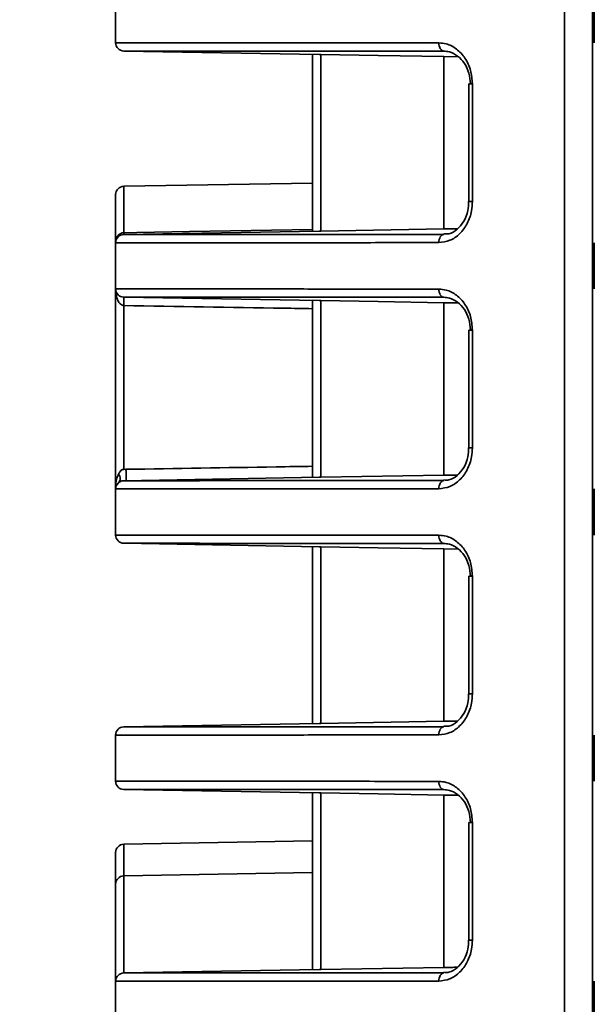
# Model space of a CAD drawing. Header units: millimetres. Extents: x 0 to 1118, y 0 to 864.
# Tile 51 of 250: x 76.57 to 80.94, y 472.65 to 480.15. Entities that reach past the tile are written whole.
import ezdxf

# ---------------------------------------------------------------- set-up
doc = ezdxf.new("R2010")
doc.units = ezdxf.units.MM
doc.styles.add('SLDTEXTSTYLE0', font='TXT', dxfattribs={"width": 0.605})
doc.dimstyles.new('SLDDIMSTYLE3', dxfattribs={"dimtxt": 4.233333, "dimasz": 4.572, "dimexe": 0, "dimexo": 0.0625, "dimgap": 1.058333, "dimtad": 0, "dimtih": 1, "dimtoh": 1, "dimdec": 1, "dimlfac": 4, "dimrnd": 1e-09, "dimzin": 4, "dimdsep": 46, "dimtxsty": 'SLDTEXTSTYLE0', "dimsah": 1, "dimcen": 0.09, "dimadec": 0, "dimazin": 1, "dimtfac": 1, "dimtofl": 0, "dimtmove": 0, "dimatfit": 3, "dimfxl": 1, "dimfrac": 2, "dimtolj": 1, "dimtzin": 12, "dimarcsym": 0})

# ---------------------------------------------------------------- blocks, each defined once
blk = doc.blocks.new('_D_12')
at = {"color": 7, "linetype": 'Continuous', "lineweight": 0}
for p, q in [((156.1682, 534.5674), (154.7129, 534.5674)), ((154.7129, 534.5674), (154.7129, 528.0704)), ((167.4864, 534.5674), (168.9416, 534.5674)), ((168.9416, 534.5674), (168.9416, 528.0704)), ((77.2975, 503.3869), (77.2975, 532.9191)), ((231.805, 451.8289), (231.805, 532.9191)), ((77.2975, 531.3189), (137.7365, 531.3189)), ((231.805, 531.3189), (171.366, 531.3189)), ((154.7129, 528.0704), (156.1682, 528.0704)), ((168.9416, 528.0704), (167.4864, 528.0704))]:
    blk.add_line(p, q, dxfattribs=at)
at = {"color": 7, "linetype": 'Continuous', "lineweight": 18}
for points in [[(77.2975, 531.3189), (81.8695, 530.5569), (81.8695, 532.0809)], [(231.805, 531.3189), (227.233, 532.0809), (227.233, 530.5569)]]:
    blk.add_solid(points, dxfattribs=at)
at = {"color": 7, "linetype": 'Continuous', "lineweight": 18, "char_height": 4.23333, "attachment_point": 1, "style": 'SLDTEXTSTYLE0'}
for s, insert in [('618.0', (138.7057, 533.5274)), ('24.3', (156.1682, 533.5274))]:
    blk.add_mtext(s, dxfattribs=dict(at, insert=insert))
blk = doc.blocks.new('_D_13')
at = {"color": 7, "linetype": 'Continuous', "lineweight": 0}
for p, q in [((85.0436, 497.0242), (48.5948, 497.0242)), ((50.195, 497.0242), (50.195, 476.8678)), ((57.7944, 475.8977), (56.3392, 475.8977)), ((56.3392, 475.8977), (56.3392, 469.4007)), ((65.8789, 475.8977), (67.3341, 475.8977)), ((67.3341, 475.8977), (67.3341, 469.4007)), ((56.3392, 469.4007), (57.7944, 469.4007)), ((67.3341, 469.4007), (65.8789, 469.4007)), ((50.195, 448.2742), (50.195, 468.4306)), ((85.0436, 448.2742), (48.5948, 448.2742))]:
    blk.add_line(p, q, dxfattribs=at)
at = {"color": 7, "linetype": 'Continuous', "lineweight": 18}
for points in [[(50.195, 497.0242), (49.433, 492.4522), (50.957, 492.4522)], [(50.195, 448.2742), (50.957, 452.8462), (49.433, 452.8462)]]:
    blk.add_solid(points, dxfattribs=at)
at = {"color": 7, "linetype": 'Continuous', "lineweight": 18, "char_height": 4.23333, "attachment_point": 1, "style": 'SLDTEXTSTYLE0'}
for s, insert in [('3X', (31.6006, 474.8578)), ('195.0', (40.3319, 474.8578)), ('7.7', (57.7944, 474.8578))]:
    blk.add_mtext(s, dxfattribs=dict(at, insert=insert))

msp = doc.modelspace()

# ---------------------------------------------------------------- linework, layer by layer
at = {"color": 7, "linetype": 'Continuous', "lineweight": 35}
for p, q in [((80.7147, 501.7867), (80.7147, 445.8492)), ((80.9298, 445.8361), (80.9298, 501.0976)), ((77.2975, 479.9731), (77.2975, 480.3253)), ((80.9427, 479.973), (80.9427, 480.3254)), ((77.3589, 479.9106), (78.8484, 479.8846)), ((78.7975, 478.5379), (78.7975, 479.8855)), ((78.8484, 479.8846), (78.8589, 479.8844)), ((78.8589, 479.8844), (78.8589, 478.539)), ((79.9061, 479.8673), (79.7975, 479.8681)), ((79.7975, 479.8681), (79.7975, 478.5553)), ((79.9874, 479.6599), (79.9874, 478.7634)), ((80.0145, 479.6599), (79.9874, 479.6599)), ((80.0145, 479.6599), (80.0145, 478.7634)), ((78.7975, 478.905), (77.3589, 478.8799)), ((77.3589, 478.8799), (77.3589, 478.5269)), ((77.2975, 478.4503), (77.2975, 478.8174)), ((80.0145, 478.7634), (79.9874, 478.7634)), ((78.8484, 478.5388), (77.3589, 478.5128)), ((78.8589, 478.539), (78.8484, 478.5388)), ((79.7975, 478.5553), (78.8589, 478.539)), ((77.2975, 478.0981), (77.2975, 478.4503)), ((80.9427, 478.098), (80.9427, 478.4504)), ((77.2975, 476.5753), (77.2975, 478.0981)), ((77.3589, 478.0356), (78.8484, 478.0096)), ((78.7975, 476.6629), (78.7975, 478.0105)), ((78.8484, 478.0096), (78.8589, 478.0094)), ((78.8589, 478.0094), (78.8589, 476.664)), ((79.9061, 477.9923), (79.7975, 477.9931)), ((79.7975, 477.9931), (79.7975, 476.6803)), ((77.3589, 477.9719), (77.3589, 476.7239)), ((79.9874, 477.7849), (79.9874, 476.8884)), ((80.0145, 477.7849), (79.9874, 477.7849)), ((80.0145, 477.7849), (80.0145, 476.8884)), ((80.0145, 476.8884), (79.9874, 476.8884)), ((77.3589, 476.7239), (77.3758, 476.7242)), ((78.8484, 476.6638), (77.3589, 476.6378)), ((78.8589, 476.664), (78.8484, 476.6638)), ((79.7975, 476.6803), (78.8589, 476.664)), ((77.2975, 476.2231), (77.2975, 476.5753)), ((80.9427, 476.223), (80.9427, 476.5754)), ((77.3589, 476.1606), (78.8484, 476.1346)), ((78.7975, 474.7879), (78.7975, 476.1355)), ((78.8484, 476.1346), (78.8589, 476.1344)), ((78.8589, 476.1344), (78.8589, 474.789)), ((79.9061, 476.1173), (79.7975, 476.1181)), ((79.7975, 476.1181), (79.7975, 474.8053)), ((79.9874, 475.9099), (79.9874, 475.0134)), ((79.9874, 475.9099), (80.0145, 475.9099)), ((80.0145, 475.9099), (80.0145, 475.0134)), ((79.9874, 475.0134), (80.0145, 475.0134)), ((78.8484, 474.7888), (77.3589, 474.7628)), ((78.8589, 474.789), (78.8484, 474.7888)), ((79.7975, 474.8053), (78.8589, 474.789)), ((77.2975, 474.3481), (77.2975, 474.7003)), ((80.9427, 474.348), (80.9427, 474.7004)), ((77.3589, 474.2856), (78.8484, 474.2596)), ((78.7975, 472.9129), (78.7975, 474.2605)), ((78.8484, 474.2596), (78.8589, 474.2594)), ((78.8589, 474.2594), (78.8589, 472.914)), ((79.9061, 474.2423), (79.7975, 474.2431)), ((79.7975, 474.2431), (79.7975, 472.9303)), ((79.9874, 474.0349), (79.9874, 473.1384)), ((80.0145, 474.0349), (79.9874, 474.0349)), ((80.0145, 474.0349), (80.0145, 473.1384)), ((78.7975, 473.8934), (77.3589, 473.8683)), ((77.3589, 473.8683), (77.3589, 473.6269)), ((77.2975, 473.5644), (77.2975, 473.8058)), ((78.7975, 473.652), (77.3589, 473.6269)), ((77.3589, 473.6269), (77.3589, 472.8878)), ((77.2975, 472.8253), (77.2975, 473.5644)), ((80.0145, 473.1384), (79.9874, 473.1384)), ((78.8484, 472.9138), (77.3589, 472.8878)), ((78.8589, 472.914), (78.8484, 472.9138)), ((79.7975, 472.9303), (78.8589, 472.914)), ((77.2975, 472.4731), (77.2975, 472.8253)), ((80.9427, 472.473), (80.9427, 472.8254))]:
    msp.add_line(p, q, dxfattribs=at)
at = {"color": 7, "linetype": 'Continuous', "lineweight": 35, "flags": 128}
for points in [[(79.7591, 479.9724), (79.7598, 479.9605), (79.7619, 479.9489), (79.7653, 479.9383), (79.7698, 479.9289), (79.7754, 479.9211), (79.7817, 479.9152), (79.7887, 479.9115), (79.7959, 479.91)], [(78.8589, 479.8844), (79.2973, 479.8768), (79.7975, 479.8681)], [(77.3589, 478.5269), (77.4589, 478.5286), (77.8588, 478.5355), (78.7975, 478.5517)], [(79.7591, 478.451), (79.7598, 478.4629), (79.7619, 478.4745), (79.7653, 478.4851), (79.7698, 478.4945), (79.7754, 478.5023), (79.7817, 478.5082), (79.7887, 478.5119), (79.7959, 478.5134)], [(79.7591, 478.0974), (79.7598, 478.0855), (79.7619, 478.0739), (79.7653, 478.0633), (79.7698, 478.0539), (79.7754, 478.0461), (79.7817, 478.0402), (79.7887, 478.0365), (79.7959, 478.035)], [(78.8589, 478.0094), (79.2973, 478.0018), (79.7975, 477.9931)], [(79.7591, 476.576), (79.7598, 476.5879), (79.7619, 476.5995), (79.7653, 476.6101), (79.7698, 476.6195), (79.7754, 476.6273), (79.7817, 476.6332), (79.7887, 476.6369), (79.7959, 476.6384)], [(79.7959, 476.16), (79.7887, 476.1615), (79.7817, 476.1652), (79.7754, 476.1711), (79.7698, 476.1789), (79.7653, 476.1883), (79.7619, 476.1989), (79.7598, 476.2105), (79.7591, 476.2224)], [(78.8589, 476.1344), (79.2967, 476.1268), (79.7975, 476.1181)], [(79.7959, 474.7634), (79.7887, 474.7619), (79.7817, 474.7582), (79.7754, 474.7523), (79.7698, 474.7445), (79.7653, 474.7351), (79.7619, 474.7245), (79.7598, 474.7129), (79.7591, 474.701)], [(79.7591, 474.3474), (79.7598, 474.3355), (79.7619, 474.3239), (79.7653, 474.3133), (79.7698, 474.3039), (79.7754, 474.2961), (79.7817, 474.2902), (79.7887, 474.2865), (79.7959, 474.285)], [(78.8589, 474.2594), (79.2967, 474.2518), (79.7975, 474.2431)], [(79.7591, 472.826), (79.7598, 472.8379), (79.7619, 472.8495), (79.7653, 472.8601), (79.7698, 472.8695), (79.7754, 472.8773), (79.7817, 472.8832), (79.7887, 472.8869), (79.7959, 472.8884)]]:
    msp.add_lwpolyline(points, dxfattribs=at)
at = {"color": 7, "linetype": 'Continuous', "lineweight": 35}
for centre, radius, start, end in [((77.36, 479.9731), 0.0625, 180, 269), ((77.36, 478.8174), 0.0625, 91, 180), ((77.36, 478.4503), 0.0625, 91, 180), ((77.0697, 478.5198), 0.2893, 358.60272, 1.39728), ((77.36, 478.0981), 0.0625, 180, 269), ((76.6188, 478.0038), 0.7408, 357.53575, 2.46425), ((77.36, 476.5753), 0.0625, 91, 180), ((77.36, 476.2231), 0.0625, 180, 269), ((77.36, 474.7003), 0.0625, 91, 180), ((77.36, 474.3481), 0.0625, 180, 269), ((77.36, 473.8058), 0.0625, 91, 180), ((77.36, 473.5644), 0.0625, 91, 180), ((77.36, 472.8253), 0.0625, 91, 180)]:
    msp.add_arc(centre, radius, start, end, dxfattribs=at)
for points, knots in [([(77.2975, 479.9731), (77.3135, 479.9731), (77.3459, 479.9731), (77.6088, 479.9731), (78.0293, 479.973), (78.5629, 479.9729), (79.1481, 479.9727), (79.5544, 479.9725), (79.7591, 479.9724)], [0, 0, 0, 0, 0.176962, 0.35883, 0.539613, 0.725638, 0.861726, 1, 1, 1, 1]), ([(79.7591, 479.9724), (79.7775, 479.9709), (79.8241, 479.9671), (79.8956, 479.9299), (79.961, 479.8593), (80.0059, 479.7655), (80.0117, 479.6951), (80.0145, 479.6599)], [0, 0, 0, 0, 0.141134, 0.356492, 0.571563, 0.786006, 1, 1, 1, 1]), ([(79.7959, 479.91), (79.5949, 479.9101), (79.1928, 479.9102), (78.6158, 479.9104), (78.0874, 479.9105), (77.6676, 479.9106), (77.4163, 479.9106), (77.3589, 479.9106), (77.3589, 479.9106), (77.3589, 479.9106)], [0, 0, 0, 0, 0.1371895, 0.2743787, 0.4577803, 0.6411818, 0.8205896, 0.9999974, 1, 1, 1, 1]), ([(79.9987, 479.6599), (79.9963, 479.6881), (79.9915, 479.7443), (79.9557, 479.8193), (79.9037, 479.8759), (79.8471, 479.9057), (79.8104, 479.9088), (79.7959, 479.91)], [0, 0, 0, 0, 0.215032, 0.430055, 0.644976, 0.859537, 1, 1, 1, 1]), ([(80.0145, 478.7634), (80.0133, 478.7402), (80.01, 478.6819), (79.9787, 478.594), (79.9203, 478.5149), (79.8438, 478.4613), (79.7874, 478.4544), (79.7591, 478.451)], [0, 0, 0, 0, 0.141717, 0.35566, 0.569846, 0.784702, 1, 1, 1, 1]), ([(79.985, 478.7637), (79.9844, 478.7404), (79.9832, 478.6863), (79.9508, 478.6095), (79.8988, 478.5482), (79.8436, 478.5153), (79.8099, 478.5173), (79.7971, 478.5181)], [0, 0, 0, 0, 0.17219, 0.39843, 0.626044, 0.857099, 1, 1, 1, 1]), ([(77.2975, 478.4503), (77.2975, 478.4507), (77.2975, 478.4602), (77.3004, 478.4786), (77.3099, 478.4979), (77.3224, 478.5125), (77.3365, 478.5228), (77.3509, 478.5266), (77.3583, 478.5269), (77.3589, 478.5269)], [0, 0, 0, 0, 0.012229, 0.263471, 0.511186, 0.601085, 0.795562, 0.984022, 1, 1, 1, 1]), ([(77.3589, 478.5128), (77.3589, 478.5128), (77.3589, 478.5128), (77.4163, 478.5128), (77.6676, 478.5128), (78.0874, 478.5129), (78.6158, 478.513), (79.1928, 478.5132), (79.5949, 478.5133), (79.7959, 478.5134)], [0, 0, 0, 0, 0.000003, 0.17941, 0.358818, 0.54222, 0.725621, 0.862811, 1, 1, 1, 1]), ([(79.9003, 478.5561), (79.8836, 478.5559), (79.8099, 478.5554), (79.8029, 478.5554), (79.7975, 478.5553)], [0, 0, 0, 0, 0.226634, 1, 1, 1, 1]), ([(79.7591, 478.451), (79.5575, 478.4509), (79.1512, 478.4507), (78.5719, 478.4505), (78.0342, 478.4504), (77.6151, 478.4503), (77.3475, 478.4503), (77.3143, 478.4503), (77.2975, 478.4503)], [0, 0, 0, 0, 0.136087, 0.274362, 0.455144, 0.64117, 0.818132, 1, 1, 1, 1]), ([(77.2975, 478.0981), (77.3135, 478.0981), (77.3459, 478.0981), (77.6088, 478.0981), (78.0293, 478.098), (78.5629, 478.0979), (79.1481, 478.0977), (79.5544, 478.0975), (79.7591, 478.0974)], [0, 0, 0, 0, 0.176962, 0.35883, 0.539613, 0.725638, 0.861726, 1, 1, 1, 1]), ([(77.3589, 477.9719), (77.3556, 477.9723), (77.3469, 477.9735), (77.3397, 477.9782), (77.3307, 477.9855), (77.3182, 478.0003), (77.3014, 478.0397), (77.2975, 478.0747), (77.2975, 478.0979), (77.2975, 478.0981)], [0, 0, 0, 0, 0.052179, 0.138516, 0.140204, 0.259249, 0.496744, 0.994474, 1, 1, 1, 1]), ([(79.7591, 478.0974), (79.7775, 478.0959), (79.8241, 478.0921), (79.8956, 478.0549), (79.961, 477.9843), (80.0059, 477.8905), (80.0117, 477.8201), (80.0145, 477.7849)], [0, 0, 0, 0, 0.141134, 0.356492, 0.571563, 0.786006, 1, 1, 1, 1]), ([(79.7959, 478.035), (79.5949, 478.0351), (79.1928, 478.0352), (78.6158, 478.0354), (78.0874, 478.0355), (77.6676, 478.0356), (77.4163, 478.0356), (77.3589, 478.0356), (77.3589, 478.0356), (77.3589, 478.0356)], [0, 0, 0, 0, 0.137189, 0.274379, 0.45778, 0.641182, 0.82059, 0.999997, 1, 1, 1, 1]), ([(79.9987, 477.7849), (79.9963, 477.8131), (79.9915, 477.8693), (79.9557, 477.9443), (79.9037, 478.0009), (79.8471, 478.0307), (79.8104, 478.0338), (79.7959, 478.035)], [0, 0, 0, 0, 0.215032, 0.430055, 0.644976, 0.859537, 1, 1, 1, 1]), ([(78.7975, 477.948), (78.7239, 477.9492), (78.2443, 477.9572), (77.7648, 477.9652), (77.3589, 477.9719)], [0, 0, 0, 0, 0.1535381, 1, 1, 1, 1]), ([(80.0145, 476.8884), (80.0133, 476.8652), (80.01, 476.8069), (79.9787, 476.719), (79.9203, 476.6399), (79.8438, 476.5863), (79.7874, 476.5794), (79.7591, 476.576)], [0, 0, 0, 0, 0.141717, 0.35566, 0.569846, 0.784702, 1, 1, 1, 1]), ([(79.985, 476.8887), (79.9844, 476.8654), (79.9832, 476.8113), (79.9508, 476.7345), (79.8988, 476.6732), (79.8436, 476.6403), (79.8099, 476.6423), (79.7971, 476.6431)], [0, 0, 0, 0, 0.17219, 0.39843, 0.626044, 0.857099, 1, 1, 1, 1]), ([(77.3188, 476.6885), (77.3228, 476.6951), (77.3289, 476.7049), (77.3384, 476.7177), (77.3468, 476.7223), (77.3533, 476.7236), (77.357, 476.7238), (77.3589, 476.7239)], [0, 0, 0, 0, 0.503507, 0.755222, 0.872342, 0.934095, 1, 1, 1, 1]), ([(77.3758, 476.7242), (77.7568, 476.7304), (78.2307, 476.7381), (78.7046, 476.7459), (78.7975, 476.7474)], [0, 0, 0, 0, 0.803996, 1, 1, 1, 1]), ([(77.2975, 476.5753), (77.2975, 476.5755), (77.2975, 476.5932), (77.2996, 476.6264), (77.3089, 476.6673), (77.3176, 476.686), (77.3188, 476.6885)], [0, 0, 0, 0, 0.0069355, 0.5640731, 0.9417142, 1, 1, 1, 1]), ([(77.3589, 476.6378), (77.3589, 476.6378), (77.3589, 476.6378), (77.4163, 476.6378), (77.6676, 476.6378), (78.0874, 476.6379), (78.6158, 476.638), (79.1928, 476.6382), (79.5949, 476.6383), (79.7959, 476.6384)], [0, 0, 0, 0, 0.000003, 0.17941, 0.358818, 0.54222, 0.725621, 0.862811, 1, 1, 1, 1]), ([(79.9003, 476.6811), (79.8836, 476.6809), (79.8099, 476.6804), (79.8029, 476.6804), (79.7975, 476.6803)], [0, 0, 0, 0, 0.226634, 1, 1, 1, 1]), ([(79.7591, 476.576), (79.5575, 476.5759), (79.1512, 476.5757), (78.5719, 476.5755), (78.0342, 476.5754), (77.6151, 476.5753), (77.3475, 476.5753), (77.3143, 476.5753), (77.2975, 476.5753)], [0, 0, 0, 0, 0.136087, 0.274362, 0.455144, 0.64117, 0.818132, 1, 1, 1, 1]), ([(77.2975, 476.2231), (77.3135, 476.2231), (77.3459, 476.2231), (77.6088, 476.2231), (78.0293, 476.223), (78.5629, 476.2229), (79.1481, 476.2227), (79.5544, 476.2225), (79.7591, 476.2224)], [0, 0, 0, 0, 0.1769617, 0.3588299, 0.5396128, 0.7256384, 0.8617256, 1, 1, 1, 1]), ([(79.7591, 476.2224), (79.7775, 476.2209), (79.8241, 476.2171), (79.8956, 476.1799), (79.961, 476.1093), (80.0059, 476.0155), (80.0117, 475.9451), (80.0145, 475.9099)], [0, 0, 0, 0, 0.141134, 0.356492, 0.571563, 0.786006, 1, 1, 1, 1]), ([(79.7959, 476.16), (79.5949, 476.1601), (79.1928, 476.1602), (78.6158, 476.1604), (78.0874, 476.1605), (77.6676, 476.1606), (77.4163, 476.1606), (77.3589, 476.1606), (77.3589, 476.1606), (77.3589, 476.1606)], [0, 0, 0, 0, 0.137189, 0.274379, 0.45778, 0.641182, 0.82059, 0.999997, 1, 1, 1, 1]), ([(79.9987, 475.9099), (79.9963, 475.9381), (79.9915, 475.9943), (79.9557, 476.0693), (79.9037, 476.1259), (79.8471, 476.1557), (79.8104, 476.1588), (79.7959, 476.16)], [0, 0, 0, 0, 0.215032, 0.430055, 0.644976, 0.859537, 1, 1, 1, 1]), ([(80.0145, 475.0134), (80.0133, 474.9902), (80.01, 474.9319), (79.9787, 474.844), (79.9203, 474.7649), (79.8438, 474.7113), (79.7874, 474.7044), (79.7591, 474.701)], [0, 0, 0, 0, 0.141717, 0.35566, 0.569846, 0.784702, 1, 1, 1, 1]), ([(79.985, 475.0137), (79.9844, 474.9904), (79.9832, 474.9363), (79.9508, 474.8595), (79.8988, 474.7982), (79.8436, 474.7653), (79.8099, 474.7673), (79.7971, 474.7681)], [0, 0, 0, 0, 0.17217, 0.398404, 0.626012, 0.857061, 1, 1, 1, 1]), ([(77.3589, 474.7628), (77.3589, 474.7628), (77.3589, 474.7628), (77.4163, 474.7628), (77.6676, 474.7628), (78.0874, 474.7629), (78.6158, 474.763), (79.1928, 474.7632), (79.5949, 474.7633), (79.7959, 474.7634)], [0, 0, 0, 0, 0.0000026, 0.1794104, 0.3588182, 0.5422197, 0.7256213, 0.8628105, 1, 1, 1, 1]), ([(79.9003, 474.8061), (79.8836, 474.8059), (79.8099, 474.8054), (79.8029, 474.8054), (79.7975, 474.8053)], [0, 0, 0, 0, 0.226634, 1, 1, 1, 1]), ([(79.7591, 474.701), (79.5575, 474.7009), (79.1512, 474.7007), (78.5719, 474.7005), (78.0342, 474.7004), (77.6151, 474.7003), (77.3475, 474.7003), (77.3143, 474.7003), (77.2975, 474.7003)], [0, 0, 0, 0, 0.136087, 0.274362, 0.455144, 0.64117, 0.818132, 1, 1, 1, 1]), ([(77.2975, 474.3481), (77.3135, 474.3481), (77.3459, 474.3481), (77.6088, 474.3481), (78.0293, 474.348), (78.5629, 474.3479), (79.1481, 474.3477), (79.5544, 474.3475), (79.7591, 474.3474)], [0, 0, 0, 0, 0.176962, 0.35883, 0.539613, 0.725638, 0.861726, 1, 1, 1, 1]), ([(79.7591, 474.3474), (79.7775, 474.3459), (79.8241, 474.3421), (79.8956, 474.3049), (79.961, 474.2343), (80.0059, 474.1405), (80.0117, 474.0701), (80.0145, 474.0349)], [0, 0, 0, 0, 0.141134, 0.356492, 0.571563, 0.786006, 1, 1, 1, 1]), ([(79.7959, 474.285), (79.5949, 474.2851), (79.1928, 474.2852), (78.6158, 474.2854), (78.0874, 474.2855), (77.6676, 474.2856), (77.4163, 474.2856), (77.3589, 474.2856), (77.3589, 474.2856), (77.3589, 474.2856)], [0, 0, 0, 0, 0.137189, 0.274379, 0.45778, 0.641182, 0.82059, 0.999997, 1, 1, 1, 1]), ([(79.9987, 474.0349), (79.9963, 474.0631), (79.9915, 474.1193), (79.9557, 474.1943), (79.9037, 474.2509), (79.8471, 474.2807), (79.8104, 474.2838), (79.7959, 474.285)], [0, 0, 0, 0, 0.215032, 0.430055, 0.644976, 0.859537, 1, 1, 1, 1]), ([(80.0145, 473.1384), (80.0133, 473.1152), (80.01, 473.0569), (79.9787, 472.969), (79.9203, 472.8899), (79.8438, 472.8363), (79.7874, 472.8294), (79.7591, 472.826)], [0, 0, 0, 0, 0.141717, 0.35566, 0.569846, 0.784702, 1, 1, 1, 1]), ([(79.985, 473.1387), (79.9844, 473.1154), (79.9832, 473.0613), (79.9508, 472.9845), (79.8988, 472.9232), (79.8436, 472.8903), (79.8099, 472.8923), (79.7971, 472.8931)], [0, 0, 0, 0, 0.17219, 0.39843, 0.626044, 0.857099, 1, 1, 1, 1]), ([(77.3589, 472.8878), (77.3589, 472.8878), (77.3589, 472.8878), (77.4163, 472.8878), (77.6676, 472.8878), (78.0874, 472.8879), (78.6158, 472.888), (79.1928, 472.8882), (79.5949, 472.8883), (79.7959, 472.8884)], [0, 0, 0, 0, 0.000003, 0.17941, 0.358818, 0.54222, 0.725621, 0.862811, 1, 1, 1, 1]), ([(79.9003, 472.9311), (79.8836, 472.9309), (79.8099, 472.9304), (79.8029, 472.9304), (79.7975, 472.9303)], [0, 0, 0, 0, 0.226634, 1, 1, 1, 1]), ([(79.7591, 472.826), (79.5575, 472.8259), (79.1512, 472.8257), (78.5719, 472.8255), (78.0342, 472.8254), (77.6151, 472.8253), (77.3475, 472.8253), (77.3143, 472.8253), (77.2975, 472.8253)], [0, 0, 0, 0, 0.136087, 0.274362, 0.455144, 0.64117, 0.818132, 1, 1, 1, 1])]:
    msp.add_open_spline(points, degree=3, knots=knots, dxfattribs=at)
for points in [[(77.3758, 476.7242), (77.376, 476.7205), (77.3765, 476.713), (77.3769, 476.6988), (77.3772, 476.6838), (77.3773, 476.6692), (77.3772, 476.6562), (77.3769, 476.6461), (77.3765, 476.6394), (77.376, 476.6385), (77.3758, 476.6381)], [(77.3188, 476.6223), (77.3226, 476.6266), (77.3302, 476.6352), (77.3334, 476.6534), (77.3302, 476.6724), (77.3226, 476.6831), (77.3188, 476.6885)]]:
    msp.add_open_spline(points, degree=3, dxfattribs=at)

# ---------------------------------------------------------------- dimensions: what is measured, and where the dimension line sits
at = {"color": 7, "linetype": 'Continuous', "lineweight": 18}
dim = msp.add_linear_dim(base=(231.805, 531.3189), p1=(77.2975, 501.7867), p2=(231.805, 450.2287), dimstyle='SLDDIMSTYLE3', dxfattribs=at)
dim.commit()
dim.dimension.update_dxf_attribs({"geometry": '_D_12', "text_midpoint": (154.5513, 531.3189), "dimtype": 160})
dim = msp.add_linear_dim(base=(50.195, 448.2742), p1=(86.6438, 497.0242), p2=(86.6438, 448.2742), angle=90, text='3X <>', dimstyle='SLDDIMSTYLE3', dxfattribs=at)
dim.commit()
dim.dimension.update_dxf_attribs({"geometry": '_D_13', "text_midpoint": (50.195, 472.6492), "dimtype": 160})

doc.saveas('drawing.dxf')
